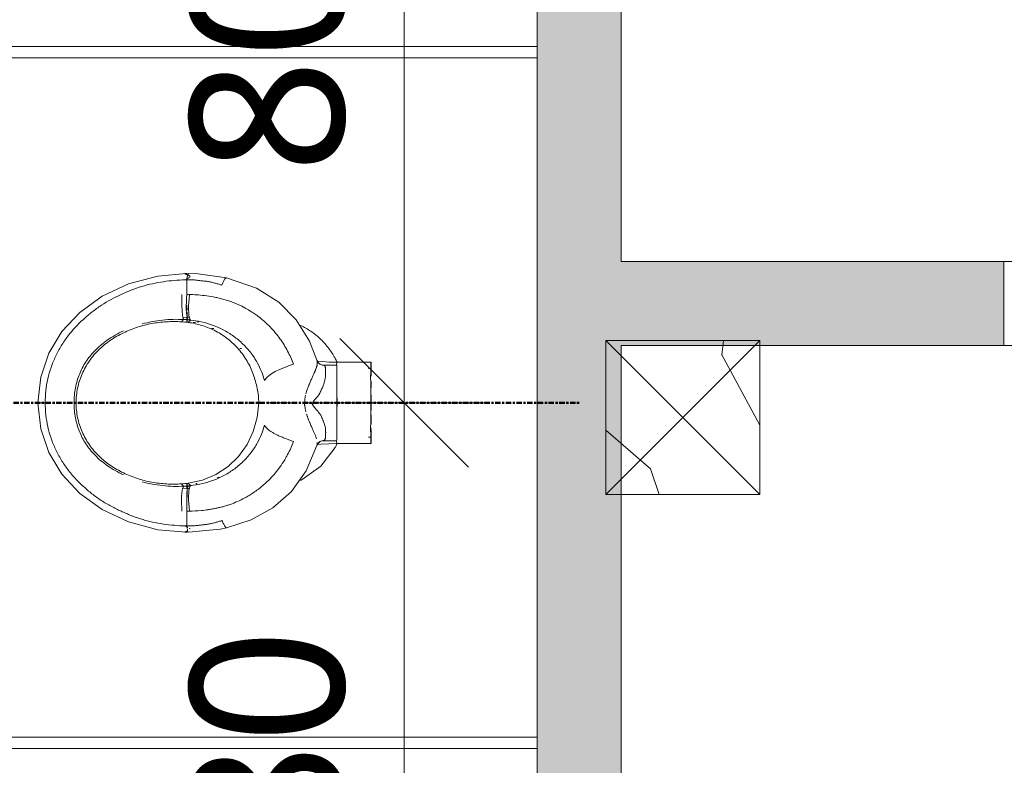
# Model space of a CAD drawing. Header units: millimetres. Extents: x -15787 to 43305, y -34460 to 16025.
# Tile 34 of 44: x 8070 to 9220, y 1472 to 2343. Entities that reach past the tile are written whole.
import ezdxf

# ---------------------------------------------------------------- set-up
doc = ezdxf.new("R2010")
doc.units = ezdxf.units.MM
doc.linetypes.add('Centre', pattern=[12.5, 2.5, -1.875, 6.25, -1.875])
for name, color, linetype, lineweight in [('A-ANNO-DIMS', 211, 'Continuous', 9), ('A-ANNO-DIMS-100', 211, 'Continuous', 9), ('A-COLS', 52, 'Continuous', 9), ('A-DETL', 90, 'Continuous', 50), ('A-DOOR', 31, 'Continuous', 13), ('A-DOOR-FRAM', 31, 'Continuous', 13), ('A-WALL-PATT', 111, 'Continuous', 9), ('G-IMPT', 8, 'Continuous', 9), ('I-WALL', 2, 'Continuous', 9), ('P-SANR-FIXT', 6, 'Continuous', 9)]:
    doc.layers.add(name, color=color, linetype=linetype, lineweight=lineweight)
doc.styles.add('Trebuchet MS', font='trebuc.ttf', dxfattribs={"height": 180})
doc.dimstyles.new('Cotes100e_Intérieur', dxfattribs={"dimscale": 304.8, "dimtxt": 185.571163, "dimasz": 0.492126, "dimexe": 0.328084, "dimexo": 0.0625, "dimgap": 0.065617, "dimtad": 1, "dimdec": 0, "dimlfac": 0.1, "dimzin": 0, "dimdsep": 46, "dimtxsty": 'Trebuchet MS', "dimblk1": 'OBLIQUE', "dimblk2": 'OBLIQUE', "dimsah": 1, "dimcen": 0.09, "dimdle": 0.328084, "dimazin": 0, "dimtfac": 1, "dimtdec": 4, "dimtix": 1, "dimtmove": 0, "dimatfit": 3, "dimfxl": 0.328084, "dimfxlon": 1, "dimtvp": 1, "dimtolj": 1, "dimtzin": 0, "dimarcsym": 2})

# ---------------------------------------------------------------- blocks, each defined once
blk = doc.blocks.new('PINT_ plein-vitré - P90 vitré-8161177-RDC_Réseaux')
at = {"layer": 'A-DOOR', "color": 23}
blk.add_line((-465, 979), (-465, 49), dxfattribs=at)
blk.add_arc((-465, 49), 930, 360, 90, dxfattribs=at)
at = {"layer": 'A-DOOR-FRAM', "color": 23}
for p, q in [((-515, 49), (-465, 49)), ((-515, -49), (-515, 49)), ((-465, 49), (-465, 9)), ((465, 49), (515, 49)), ((465, 9), (465, 49)), ((515, 49), (515, -49)), ((-465, 9), (-450, 9)), ((-450, 9), (-450, -49)), ((450, -49), (450, 9)), ((450, 9), (465, 9)), ((-450, -49), (-515, -49)), ((515, -49), (450, -49))]:
    blk.add_line(p, q, dxfattribs=at)
blk = doc.blocks.new('WC MATERNELLE POR_Contour21_P2564_BIM_FR - P256401 - CONTOUR 21 Cuvette indépendante enfant-V5-RDC_Réseaux')
at = {"layer": 'G-IMPT', "color": 30}
for p, q in [((-44.2, 40), (-44.2, 55.5)), ((44.2, 55.5), (44.2, 40)), ((-47.5, 40), (-47.5, 40.2)), ((-47.5, 40), (-47.5, 20.1)), ((-47.5, 0), (-47.5, 40)), ((-47.5, 0), (-47.5, 40)), ((47.5, 40.2), (47.5, 40)), ((47.5, 40), (47.5, 39)), ((47.5, 39), (47.5, 24.1)), ((47.5, 24.1), (47.5, 0)), ((-37.1, 0), (-44.2, 0)), ((-14, 0), (-21.3, 0))]:
    blk.add_line(p, q, dxfattribs=at)
at = {"layer": 'G-IMPT', "color": 30, "flags": 128}
for points in [[(0, 389), (-30.2, 385.8), (-58.1, 376.3), (-83.4, 361), (-105.7, 340.1), (-124.5, 314), (-138.9, 283.2), (-148.1, 248.9), (-151, 215.9)], [(0, 389), (30.2, 385.8), (58.1, 376.3), (83.4, 361), (105.7, 340.1), (124.5, 314), (138.9, 283.2), (148.1, 248.9), (151, 215.9)], [(-151, 213.4), (-147.6, 176.2), (-146, 168.7)], [(146, 168.7), (150.7, 201.8), (151, 213.4)], [(-49.8, 63.2), (-79.4, 75.8), (-103.6, 93.1), (-122.6, 114.6), (-136.7, 140), (-146, 168.7)], [(146, 168.7), (133.8, 133.8), (117.5, 107.9), (96.9, 87.4), (72, 71.9), (49.8, 63.2)], [(-45.1, 59.3), (-46.1, 60.7), (-48, 62.3), (-48.9, 62.9), (-49.8, 63.2)], [(-48.6, 62.6), (-48.3, 58.3), (-47.7, 49.2), (-47.5, 40.8), (-47.5, 40.1)], [(-45.2, 59.4), (-44.4, 57.5), (-44.2, 55.6)], [(44.2, 55.6), (44.6, 58), (45.2, 59.4)], [(49.8, 63.2), (49.1, 62.9), (47.2, 61.8), (46, 60.6), (45.1, 59.3)], [(47.5, 40.1), (47.7, 48.8), (48.2, 57.1), (48.6, 62.9)], [(-40, 0), (-40, 0.8), (-40, 1.5), (-40, 2.3), (-40, 3)], [(-40, 3), (-40, 2.3), (-40, 1.5), (-40, 0.8), (-40, 0)], [(40, 3), (40, 2.3), (40, 1.5), (40, 0.8), (40, 0)], [(40, 0), (40, 0.8), (40, 1.5), (40, 2.3), (40, 3)]]:
    blk.add_lwpolyline(points, dxfattribs=at)
at = {"layer": 'P-SANR-FIXT', "color": 30}
for p, q in [((-122.1, 221.1), (-126.4, 220.9)), ((-109.2, 221.3), (-113.3, 221.3)), ((-99.9, 215), (-99.5, 219.9)), ((99.5, 219.5), (99.9, 215)), ((-100.1, 212.3), (-99.9, 215)), ((113.3, 215.8), (109.1, 215.9)), ((117.6, 215.7), (113.3, 215.8)), ((122.1, 215.4), (117.6, 215.7)), ((126.5, 215), (122.1, 215.4)), ((-44, 54.9), (-44.2, 55.6)), ((-45.2, 40.2), (-47.5, 40)), ((-43.9, 40.3), (-45.2, 40.2))]:
    blk.add_line(p, q, dxfattribs=at)
at = {"layer": 'P-SANR-FIXT', "color": 30, "flags": 128}
for points in [[(-113.3, 221.3), (-117.7, 221.3), (-122.1, 221.1)], [(-100, 220.1), (-102.3, 220.6), (-105.5, 221), (-109.2, 221.3)], [(-97.3, 218.8), (-98.4, 219.5), (-100, 220.1)], [(-126.5, 212.1), (-122, 212.5), (-117.6, 212.9), (-113.2, 213.1), (-109, 213.2), (-105.1, 213), (-102, 212.7), (-99.5, 212.2), (-97.8, 211.5), (-96.7, 210.7)], [(0, 131.1), (-16.9, 132.9), (-33.3, 137.6), (-48.8, 144.8), (-62.6, 154.7), (-74.4, 167), (-83.7, 181.3), (-90.3, 197), (-93.9, 213.7)], [(96.7, 211.3), (96.8, 211.8), (96.8, 212.4), (96.9, 212.9), (97, 213.5)], [(96.7, 210.7), (97.8, 211.5), (99.5, 212.2), (102, 212.7), (105.1, 213), (109, 213.2), (113.2, 213.1), (117.6, 212.9), (122, 212.5), (126.5, 212.1)], [(109.1, 215.9), (105.3, 215.7), (102.1, 215.3), (99.7, 214.8), (98.1, 214.2), (97, 213.5)], [(137.3, 174.1), (140.1, 173.1), (142.6, 172.1), (144.5, 171), (145.7, 169.8), (146, 168.8)], [(26, 124.4), (27.8, 123.3), (29.7, 121.7), (31.9, 119.2), (34.1, 116), (36.5, 111.9), (38.8, 107.1), (41, 101.9), (43.1, 96.4), (45.1, 90.7)], [(-47.8, 39.7), (-52.3, 42), (-73.9, 58.5), (-89.5, 80.6), (-90.5, 82.6)], [(0, 40), (0, 54.3), (0, 68.6)], [(-43.4, 40), (-43.5, 40), (-37.8, 40), (-27.6, 40), (-14.5, 40), (0, 40)], [(0, 39.6), (-8.8, 39.9), (-11.8, 40)]]:
    blk.add_lwpolyline(points, dxfattribs=at)
at = {"layer": 'P-SANR-FIXT', "color": 30}
for points in [[(0, 380.5), (-4.8, 380.5), (-14.3, 380), (-28.1, 377.8), (-41.4, 374), (-50, 370.4), (-54.2, 368.4)], [(-54.2, 368.4), (-58.4, 366.5), (-66.6, 362.1), (-78, 354.4), (-88.3, 345.7), (-94.5, 339.3), (-97.5, 336)], [(-141.5, 242.5), (-142.1, 238.2), (-143.1, 229.6), (-143.6, 221.3), (-143.7, 217.2)], [(-94.6, 221.5), (-94.5, 220.2), (-94.3, 217.6), (-94, 215), (-93.9, 213.7)], [(93.9, 213.7), (94, 215), (94.3, 217.6), (94.5, 220.2), (94.6, 221.5)], [(-150.3, 214.1), (-150.3, 214.4), (-150.3, 214.7), (-150.3, 215)], [(-143.7, 215), (-144.6, 214.9), (-145.4, 214.8), (-146.3, 214.8)], [(-145.3, 215.1), (-144.2, 215.1), (-143.1, 215.1), (-141.9, 215.1)], [(-143.7, 217.2), (-143.6, 216.8), (-143.6, 216.1), (-143.6, 215.4), (-143.7, 215)], [(-143.7, 215), (-143.1, 215), (-141.9, 215), (-140, 215), (-138.2, 215), (-136.3, 215), (-134.3, 215), (-132.4, 215), (-130.4, 215), (-128.5, 215), (-127.2, 215), (-126.5, 215)], [(-126.5, 215), (-126.4, 214.5), (-126.3, 213.6), (-126.4, 212.6), (-126.5, 212.1)], [(-93.9, 213.7), (-94, 213.6), (-94.1, 213.4), (-94.4, 213.2), (-94.7, 212.9), (-94.9, 212.6), (-95.2, 212.3), (-95.5, 212), (-95.8, 211.7), (-96.1, 211.3), (-96.4, 211), (-96.6, 210.8), (-96.7, 210.7)], [(0, 131.1), (5.7, 131.2), (17, 132.5), (33.5, 137.2), (49, 144.3), (63, 154.4), (74.8, 166.7), (84.2, 181), (90.8, 196.9), (93.2, 208), (93.9, 213.7)], [(93.9, 213.7), (94, 213.6), (94.1, 213.4), (94.4, 213.2), (94.7, 212.9), (94.9, 212.6), (95.2, 212.3), (95.5, 212), (95.8, 211.7), (96.1, 211.3), (96.4, 211), (96.6, 210.8), (96.7, 210.7)], [(100.1, 212.3), (100.1, 213.2), (100, 214.1), (99.9, 215)], [(126.5, 212.1), (126.4, 212.6), (126.3, 213.6), (126.4, 214.5), (126.5, 215)], [(143.7, 215), (143.1, 215), (141.9, 215), (140, 215), (138.2, 215), (136.3, 215), (134.3, 215), (132.4, 215), (130.4, 215), (128.5, 215), (127.2, 215), (126.5, 215)], [(145.3, 215.1), (144.2, 215.1), (143.1, 215.1), (141.9, 215.1)], [(143.7, 215), (143.6, 215.4), (143.6, 216.1), (143.6, 216.8), (143.7, 217.2)], [(147.1, 214.7), (146.1, 214.8), (145, 214.9), (143.7, 215)], [(149.4, 214.3), (148.8, 214.4), (148.1, 214.5), (147.3, 214.6)], [(151, 213.3), (151.1, 213.5), (150.9, 213.8), (150, 214.1), (149.4, 214.3)], [(150.3, 215), (150.3, 214.7), (150.3, 214.4), (150.3, 214.1)], [(94.8, 201.3), (94.7, 202), (94.6, 202.7), (94.4, 203.5)], [(86.9, 186.3), (87, 185.4), (87, 184.6), (87, 183.7)], [(-137.3, 174.1), (-139.1, 173.4), (-140.6, 172.7), (-141.8, 172.1)], [(-87.2, 177), (-87.2, 177.7), (-87.2, 178.5), (-87.2, 179.2)], [(63.4, 151.4), (63.4, 152), (63.4, 152.7), (63.4, 153.4)], [(-47.8, 133.8), (-47.8, 133.7), (-47.8, 133.6), (-47.7, 133.6)], [(47.1, 133), (43.5, 130.9), (36.5, 127.6), (29.4, 125.3), (26, 124.4)], [(88.6, 117.9), (90.8, 120), (95.1, 124.5), (99.1, 129.4), (101, 131.9)], [(74.9, 106.4), (77.3, 108.1), (82, 111.8), (86.4, 115.8), (88.6, 117.9)], [(60.4, 97.5), (62.9, 98.8), (67.8, 101.6), (72.6, 104.7), (74.9, 106.4)], [(-60.4, 97.5), (-55.4, 94.8), (-50.3, 92.6), (-45.1, 90.7)], [(45.1, 90.7), (50.3, 92.6), (55.4, 94.8), (60.4, 97.5)], [(0, 68.6), (0, 69), (0, 69.9), (0, 71.2), (0, 72.5), (0, 73.8), (0, 75.1), (0, 76.4), (0, 77.3), (0, 77.7)], [(0, 77.7), (3, 77.5), (6, 77.1), (8.8, 76.4)], [(-46.4, 62.8), (-46.8, 62.8), (-47.5, 62.8), (-48.3, 62.9), (-49.1, 63), (-49.5, 63.1), (-49.7, 63.2)], [(-47, 61.7), (-46.3, 61.1), (-45.2, 59.7), (-44.2, 57.4), (-44, 55.7), (-44, 54.9)], [(35.5, 53.1), (35.9, 53.1), (36.7, 53.1), (37.8, 53.1), (38.9, 53.2), (39.9, 53.2), (40.7, 53.3), (41.3, 53.4), (41.8, 53.5), (42.2, 53.6), (42.4, 53.6)], [(44, 54.9), (44.3, 55.5), (44.2, 56.1), (43.8, 56.9)], [(-25, 0), (-22.6, 0), (-20.1, 0), (-17.4, 0)], [(25, 0), (22.6, 0), (20.1, 0), (17.4, 0)], [(-8.9, 0), (-6, 0), (-3, 0), (0, 0)]]:
    blk.add_open_spline(points, degree=3, dxfattribs=at)
for points, knots in [([(0, 389), (0, 388.9), (0, 388.6), (0, 387.5), (0, 386.8), (0, 386.4)], [-0.6666667, -0.6666667, -0.6666667, -0.6666667, -0.3333333, -0.1666667, 0, 0, 0, 0]), ([(0, 386.4), (0, 386.2), (0, 385.9), (0, 385.2), (0, 384.2), (0, 382.8), (0, 381.8), (0, 381.1)], [0, 0, 0, 0, 0.111111, 0.222222, 0.444444, 0.666667, 1, 1, 1, 1]), ([(0, 380.5), (9.5, 380.6), (23.6, 379.1), (41.5, 373.9), (54.3, 368.7), (66.6, 362.1), (81.8, 351.8), (94.7, 339.5), (106.3, 325.9), (116.8, 311.5), (126.9, 292.1), (135, 272), (139.3, 255.2), (142.4, 238.3), (143.5, 225.6), (143.7, 217.2)], [0, 0, 0, 0, 0.111111, 0.166667, 0.222222, 0.277778, 0.333333, 0.444444, 0.5, 0.555556, 0.666667, 0.777778, 0.833333, 0.888889, 1, 1, 1, 1]), ([(-84.1, 289.2), (-82.5, 292.6), (-79.1, 299.2), (-73.5, 308.1), (-67.6, 315.8), (-59.1, 324.8), (-50.2, 331.9), (-40.7, 337.4), (-33.3, 340.8), (-25.7, 343.4), (-17.7, 345.3), (-9.1, 346.6), (-3.1, 346.8), (0, 346.8)], [0.3333333, 0.3333333, 0.3333333, 0.3333333, 0.3888889, 0.4444444, 0.5, 0.5555556, 0.6666667, 0.7222222, 0.7777778, 0.8333333, 0.8888889, 0.9444444, 1, 1, 1, 1]), ([(0, 346.8), (3.1, 346.8), (9.1, 346.6), (17.7, 345.3), (25.7, 343.4), (33.3, 340.8), (40.7, 337.4), (50.2, 331.9), (59.1, 324.8), (67.6, 315.8), (73.5, 308), (79.1, 299.2), (82.5, 292.7), (84.1, 289.2)], [0, 0, 0, 0, 0.0555556, 0.1111111, 0.1666667, 0.2222222, 0.2777778, 0.3333333, 0.4444444, 0.5, 0.5555556, 0.6111111, 0.6666667, 0.6666667, 0.6666667, 0.6666667]), ([(0, 346.8), (0, 346.5), (0, 345.7), (0, 345), (0, 344.6)], [0, 0, 0, 0, 0.4, 1, 1, 1, 1]), ([(-97.5, 336), (-100.5, 332.8), (-104.8, 327.8), (-110.2, 320.7), (-114.1, 315.1), (-117.6, 309.3), (-120.8, 303.5), (-123.8, 297.7), (-126.5, 292), (-129.1, 286.2), (-131.6, 280.1), (-133.9, 273.9), (-136, 267.7), (-137.7, 261.6), (-139.7, 253.2), (-140.8, 246.8), (-141.5, 242.5)], [0.4444444, 0.4444444, 0.4444444, 0.4444444, 0.5, 0.5277778, 0.5555556, 0.5833333, 0.6111111, 0.6388889, 0.6666667, 0.6944444, 0.7222222, 0.75, 0.7777778, 0.8055556, 0.8333333, 0.8888889, 0.8888889, 0.8888889, 0.8888889]), ([(0, 344.6), (-5.9, 344.5), (-17.4, 343.3), (-34, 338), (-46.8, 330.9), (-56, 323.7), (-62.3, 317.7), (-68.1, 311.3), (-73.2, 304.3), (-77.8, 297), (-83.2, 286.9), (-87.7, 275.6), (-90.9, 264.6), (-93.3, 253.4), (-95, 238.9), (-95, 227.3), (-94.6, 221.5)], [0, 0, 0, 0, 0.1, 0.2, 0.3, 0.35, 0.4, 0.45, 0.5, 0.55, 0.6, 0.7, 0.75, 0.8, 0.9, 1, 1, 1, 1]), ([(94.6, 221.5), (95, 227.3), (95, 238.9), (93.3, 253.4), (90.9, 264.6), (87.7, 275.6), (83.2, 286.9), (77.8, 297), (73.2, 304.3), (68.1, 311.3), (62.3, 317.7), (56, 323.7), (46.8, 330.9), (34, 338), (17.4, 343.3), (5.9, 344.5), (0, 344.6)], [0, 0, 0, 0, 0.1, 0.2, 0.25, 0.3, 0.4, 0.45, 0.5, 0.55, 0.6, 0.65, 0.7, 0.8, 0.9, 1, 1, 1, 1]), ([(-97.3, 218.8), (-97.8, 227.1), (-97.4, 239.6), (-95, 255.7), (-93.3, 263.5), (-92.2, 267.3)], [0, 0, 0, 0, 0.1111111, 0.1666667, 0.2222222, 0.2222222, 0.2222222, 0.2222222]), ([(92.2, 267.3), (93.2, 263.5), (95, 255.7), (97.4, 239.5), (97.8, 227.1), (97.3, 218.8)], [0.7777778, 0.7777778, 0.7777778, 0.7777778, 0.8333333, 0.8888889, 1, 1, 1, 1]), ([(-97.3, 218.8), (-97.2, 218.9), (-97.1, 219.1), (-96.9, 219.3), (-96.6, 219.6), (-96.4, 219.8), (-96.1, 220.1), (-95.8, 220.4), (-95.5, 220.7), (-95.2, 221), (-94.9, 221.2), (-94.7, 221.4), (-94.6, 221.5)], [0, 0, 0, 0, 0.111111, 0.166667, 0.222222, 0.333333, 0.444444, 0.555556, 0.666667, 0.777778, 0.888889, 1, 1, 1, 1]), ([(-97, 213.5), (-97, 213.6), (-97, 213.9), (-97, 214.3), (-97, 214.5), (-97.1, 214.8), (-97.1, 215.1), (-97.1, 215.3), (-97.2, 215.6), (-97.2, 215.9), (-97.2, 216.2), (-97.2, 216.4), (-97.3, 216.7), (-97.3, 217), (-97.3, 217.2), (-97.3, 217.5), (-97.3, 217.8), (-97.3, 218), (-97.3, 218.4), (-97.3, 218.6), (-97.3, 218.8)], [0, 0, 0, 0, 0.1, 0.15, 0.2, 0.25, 0.3, 0.35, 0.4, 0.45, 0.5, 0.55, 0.6, 0.65, 0.7, 0.75, 0.8, 0.85, 0.9, 1, 1, 1, 1]), ([(97.3, 218.8), (97.2, 218.9), (97.1, 219.1), (96.9, 219.3), (96.6, 219.6), (96.4, 219.8), (96.1, 220.1), (95.8, 220.4), (95.5, 220.7), (95.2, 221), (94.9, 221.2), (94.7, 221.4), (94.6, 221.5)], [0, 0, 0, 0, 0.111111, 0.166667, 0.222222, 0.333333, 0.444444, 0.555556, 0.666667, 0.777778, 0.888889, 1, 1, 1, 1]), ([(97, 213.5), (97, 213.6), (97, 213.9), (97, 214.3), (97, 214.5), (97.1, 214.8), (97.1, 215.1), (97.1, 215.3), (97.2, 215.6), (97.2, 215.9), (97.2, 216.2), (97.2, 216.4), (97.3, 216.7), (97.3, 217), (97.3, 217.2), (97.3, 217.5), (97.3, 217.8), (97.3, 218), (97.3, 218.4), (97.3, 218.6), (97.3, 218.8)], [0, 0, 0, 0, 0.1, 0.15, 0.2, 0.25, 0.3, 0.35, 0.4, 0.45, 0.5, 0.55, 0.6, 0.65, 0.7, 0.75, 0.8, 0.85, 0.9, 1, 1, 1, 1]), ([(97.3, 218.8), (97.9, 219.2), (99.3, 219.6), (101.7, 220.1), (104.2, 220.4), (107.5, 220.7), (112.3, 220.9), (118.4, 221), (123.6, 221), (126.4, 220.9)], [0, 0, 0, 0, 0.2, 0.3, 0.4, 0.55, 0.7, 0.85, 1, 1, 1, 1]), ([(-150.3, 215), (-150.4, 215), (-150.6, 215), (-150.8, 215.1), (-150.9, 215.2), (-150.9, 215.3), (-151, 215.4), (-151, 215.4), (-151, 215.5), (-151, 215.6), (-151, 215.6), (-151, 215.8), (-151, 215.9), (-151, 216.1), (-151, 216.4), (-151, 216.9), (-150.9, 217.3), (-150.8, 217.5), (-150.7, 217.5), (-150.6, 217.4), (-150.5, 217), (-150.3, 216.2), (-150.1, 215.5), (-149.9, 215.1), (-149.8, 214.8), (-149.7, 214.5), (-149.6, 214.3), (-149.5, 214.2), (-149.5, 214.2)], [0, 0, 0, 0, 0.05, 0.1, 0.125, 0.15, 0.1625, 0.175, 0.1875, 0.196875, 0.20625, 0.225, 0.2375, 0.25, 0.275, 0.3, 0.35, 0.375, 0.3875, 0.4, 0.45, 0.5, 0.525, 0.55, 0.5625, 0.575, 0.5875, 0.596875, 0.596875, 0.596875, 0.596875]), ([(-147.2, 214.6), (-147.7, 214.6), (-148.8, 214.4), (-150, 214.1), (-150.7, 213.8), (-150.9, 213.7), (-150.9, 213.6)], [0.2349758, 0.2349758, 0.2349758, 0.2349758, 0.3333333, 0.5, 0.5833333, 0.6666667, 0.6666667, 0.6666667, 0.6666667]), ([(-147.3, 211.5), (-147.2, 211.5), (-147.1, 211.6), (-146.9, 211.8), (-146.7, 212), (-146.5, 212.1), (-146.5, 212.2)], [0.796875, 0.796875, 0.796875, 0.796875, 0.80625, 0.825, 0.8375, 0.85, 0.85, 0.85, 0.85]), ([(-145.3, 213.9), (-145.1, 214.2), (-144.6, 215.2), (-144.1, 216.4), (-143.7, 217.2)], [0.91802423, 0.91802423, 0.91802423, 0.91802423, 0.95, 1, 1, 1, 1]), ([(-143.7, 215), (-143.7, 213.7), (-143.7, 211.8), (-143.7, 209.2), (-143.6, 207.1), (-143.4, 205.1), (-143.1, 202.3), (-142.6, 198.8), (-142.2, 194.4), (-141.7, 190), (-140.8, 185.8), (-139.7, 181.7), (-138.6, 177.8), (-137.8, 175.3), (-137.3, 174.1)], [0, 0, 0, 0, 0.1, 0.15, 0.2, 0.25, 0.3, 0.4, 0.5, 0.6, 0.7, 0.8, 0.9, 1, 1, 1, 1]), ([(-128.7, 215.1), (-128.5, 215.2), (-127.9, 215.2), (-127.2, 215.3), (-126.7, 215.3)], [0.44210323, 0.44210323, 0.44210323, 0.44210323, 0.45, 0.47349847, 0.47349847, 0.47349847, 0.47349847]), ([(-126.5, 215), (-122.6, 215.2), (-117.6, 215.3), (-112.4, 215.3), (-109, 215.3), (-106.1, 215.2), (-103.6, 215), (-101.5, 214.7), (-99.6, 214.4), (-98.1, 214), (-97.3, 213.7), (-97, 213.5)], [0, 0, 0, 0, 0.2, 0.3, 0.4, 0.5, 0.6, 0.7, 0.8, 0.9, 1, 1, 1, 1]), ([(-126.5, 212.1), (-126.4, 207.9), (-126.1, 201), (-125, 191.7), (-124.1, 186.2), (-123.3, 182), (-122.4, 177.7), (-121.3, 173.3), (-120, 168.9), (-118.1, 163.1), (-115.3, 156), (-112.6, 150.4), (-111.1, 147.6)], [0, 0, 0, 0, 0.1111111, 0.1666667, 0.1944444, 0.2222222, 0.25, 0.2777778, 0.3055556, 0.3333333, 0.3888889, 0.4444444, 0.4444444, 0.4444444, 0.4444444]), ([(-113, 215.3), (-112.5, 215.2), (-109.5, 214.9), (-103.8, 214.6), (-98, 214.6), (-94.7, 214.6), (-94.2, 214.6)], [0.6780145, 0.6780145, 0.6780145, 0.6780145, 0.7, 0.8, 0.9, 0.917055, 0.917055, 0.917055, 0.917055]), ([(-99.9, 215), (-98.9, 215.1), (-97.3, 215.2), (-95.7, 215.1), (-95.1, 215.1)], [0, 0, 0, 0, 0.4, 0.6, 0.6, 0.6, 0.6]), ([(-96.7, 211.3), (-96.8, 211.5), (-96.8, 212.2), (-96.9, 212.9), (-97, 213.5)], [0.2, 0.2, 0.2, 0.2, 0.4, 1, 1, 1, 1]), ([(-96.7, 210.7), (-96.2, 206.8), (-94.8, 198.3), (-91.1, 185.3), (-85.6, 172.6), (-78.3, 160.6), (-72.1, 153.1), (-68.8, 149.8)], [0, 0, 0, 0, 0.1111111, 0.2222222, 0.3333333, 0.4444444, 0.5534775, 0.5534775, 0.5534775, 0.5534775]), ([(96.7, 210.7), (96.2, 206.7), (94.9, 198.4), (91.1, 185.2), (85.6, 172.6), (78.2, 160.5), (68.9, 149.3), (59.9, 141.4), (52.9, 136.4), (49.5, 134.4), (48, 133.5)], [0, 0, 0, 0, 0.1111111, 0.2222222, 0.3333333, 0.4444444, 0.5555556, 0.6666667, 0.7222222, 0.7684276, 0.7684276, 0.7684276, 0.7684276]), ([(94.2, 204.8), (94.1, 205.7), (93.9, 206.7), (93.7, 207.7), (93.7, 207.7)], [0.95645644, 0.95645644, 0.95645644, 0.95645644, 0.96875, 0.96937684, 0.96937684, 0.96937684, 0.96937684]), ([(106.4, 214.8), (105.5, 214.7), (102.1, 214.6), (98, 214.6), (94.7, 214.6), (94.2, 214.6)], [0.7654472, 0.7654472, 0.7654472, 0.7654472, 0.8, 0.9, 0.9170546, 0.9170546, 0.9170546, 0.9170546]), ([(99.9, 215), (98.9, 215.1), (97.3, 215.2), (95.7, 215.1), (95.1, 215.1)], [0, 0, 0, 0, 0.4, 0.6, 0.6, 0.6, 0.6]), ([(114.2, 215.4), (113.3, 215.3), (111.3, 215.1), (109.3, 214.9), (108.2, 214.9)], [0.66093107, 0.66093107, 0.66093107, 0.66093107, 0.7, 0.74284315, 0.74284315, 0.74284315, 0.74284315]), ([(111.1, 147.7), (111.9, 149), (114.3, 153.8), (117.2, 160.6), (119.7, 167.8), (121.3, 173.3), (122.7, 178.8), (124.1, 185.9), (125.9, 198), (126.4, 206.8), (126.5, 212.1)], [0.555711, 0.555711, 0.555711, 0.555711, 0.5833333, 0.6527778, 0.6875, 0.7222222, 0.7569444, 0.7916667, 0.8611111, 1, 1, 1, 1]), ([(128.7, 215.1), (128.5, 215.2), (127.9, 215.2), (127.2, 215.3), (126.7, 215.3)], [0.44222451, 0.44222451, 0.44222451, 0.44222451, 0.45, 0.47349848, 0.47349848, 0.47349848, 0.47349848]), ([(137.3, 174.1), (137.8, 175.3), (138.6, 177.8), (139.7, 181.7), (140.8, 185.8), (141.7, 190), (142.2, 194.4), (142.6, 198.8), (143.1, 202.3), (143.4, 205.1), (143.6, 207.1), (143.7, 209.2), (143.7, 211.8), (143.7, 213.7), (143.7, 215)], [0, 0, 0, 0, 0.1, 0.2, 0.3, 0.4, 0.5, 0.6, 0.7, 0.75, 0.8, 0.85, 0.9, 1, 1, 1, 1]), ([(143.7, 217.2), (144.1, 216.4), (144.7, 214.9), (145.5, 213.6), (146.1, 212.7), (146.4, 212.3), (146.5, 212.2)], [0, 0, 0, 0, 0.05, 0.1, 0.125, 0.15, 0.15, 0.15, 0.15]), ([(147.2, 211.6), (147.2, 211.5), (147.3, 211.5), (147.5, 211.4), (147.7, 211.5), (147.9, 211.6), (148.2, 211.8), (148.5, 212.2), (148.8, 212.7), (149, 213.2), (149.1, 213.5), (149.3, 213.7), (149.4, 213.9), (149.4, 214.1), (149.6, 214.3), (149.7, 214.5), (149.8, 214.8), (149.9, 215.1), (150.1, 215.5), (150.3, 216.2), (150.5, 217), (150.6, 217.4), (150.7, 217.5), (150.8, 217.5), (150.9, 217.3), (151, 216.9), (151, 216.4), (151, 216.1), (151, 215.9), (151, 215.8), (151, 215.7), (151, 215.6), (151, 215.5), (151, 215.5), (151, 215.4), (150.9, 215.3), (150.9, 215.2), (150.8, 215.1), (150.6, 215), (150.4, 215), (150.3, 215)], [0.196875, 0.196875, 0.196875, 0.196875, 0.20625, 0.21875, 0.2375, 0.25, 0.275, 0.3, 0.325, 0.35, 0.3625, 0.375, 0.3875, 0.396875, 0.40625, 0.425, 0.4375, 0.45, 0.475, 0.5, 0.55, 0.6, 0.6125, 0.625, 0.65, 0.7, 0.725, 0.75, 0.7625, 0.775, 0.7875, 0.796875, 0.80625, 0.825, 0.8375, 0.85, 0.875, 0.9, 0.95, 1, 1, 1, 1]), ([(-94.2, 204.8), (-94.3, 204.5), (-94.4, 204), (-94.4, 203.5), (-94.5, 203.2)], [0.043441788, 0.043441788, 0.043441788, 0.043441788, 0.046875, 0.050359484, 0.050359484, 0.050359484, 0.050359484]), ([(-144.4, 170.5), (-144.6, 170.3), (-144.9, 170.1), (-145.3, 169.7), (-145.5, 169.5), (-145.6, 169.3), (-145.7, 169.1), (-145.8, 169), (-145.9, 168.9), (-146, 168.8), (-146, 168.7), (-146, 168.6)], [0.4, 0.4, 0.4, 0.4, 0.45, 0.5, 0.55, 0.575, 0.6, 0.625, 0.65, 0.7, 0.75, 0.75, 0.75, 0.75]), ([(-146, 168.6), (-146, 168.6), (-145.9, 168.6), (-145.9, 168.5), (-145.9, 168.5), (-145.9, 168.4)], [0.75, 0.75, 0.75, 0.75, 0.775, 0.7875, 0.8, 0.8, 0.8, 0.8]), ([(-141.8, 172.1), (-142.3, 171.8), (-143.1, 171.4), (-143.9, 170.8), (-144.3, 170.6), (-144.4, 170.5)], [0.2, 0.2, 0.2, 0.2, 0.3, 0.35, 0.4, 0.4, 0.4, 0.4]), ([(-68.6, 149.6), (-67, 147.8), (-63.5, 144.5), (-58.1, 140.1), (-52.6, 136.2), (-45.3, 131.8), (-36.5, 127.6), (-29.4, 125.3), (-26, 124.4)], [0.5555556, 0.5555556, 0.5555556, 0.5555556, 0.6111111, 0.6666667, 0.7222222, 0.7777778, 0.8888889, 1, 1, 1, 1]), ([(-111.1, 147.6), (-110.2, 145.9), (-108.3, 142.5), (-104.9, 137.2), (-102.4, 133.7), (-101, 131.9)], [0.4444444, 0.4444444, 0.4444444, 0.4444444, 0.4791667, 0.5138889, 0.5555556, 0.5555556, 0.5555556, 0.5555556]), ([(101, 131.9), (102.2, 133.4), (104.5, 136.6), (107.9, 141.9), (110, 145.6), (111.1, 147.6)], [0.4444444, 0.4444444, 0.4444444, 0.4444444, 0.4791667, 0.5138889, 0.5555556, 0.5555556, 0.5555556, 0.5555556]), ([(-101, 131.8), (-100, 130.6), (-96.7, 126.3), (-92.4, 121.6), (-89.2, 118.4), (-88.6, 117.9)], [0.5556642, 0.5556642, 0.5556642, 0.5556642, 0.5833333, 0.6527778, 0.6666667, 0.6666667, 0.6666667, 0.6666667]), ([(-88.6, 117.9), (-86.4, 115.8), (-82, 111.8), (-77.3, 108.2), (-74.9, 106.5)], [0.6668695, 0.6668695, 0.6668695, 0.6668695, 0.7222222, 0.7776745, 0.7776745, 0.7776745, 0.7776745]), ([(-26, 124.4), (-27.3, 123.8), (-29.3, 122.3), (-31.7, 119.5), (-33.5, 117), (-35.2, 114.2), (-37, 110.9), (-38.8, 107), (-41.3, 101), (-43.5, 95.2), (-45.1, 90.7)], [0, 0, 0, 0, 0.2, 0.3, 0.4, 0.5, 0.6, 0.7, 0.8, 1, 1, 1, 1]), ([(0, 89.3), (0, 91.9), (0, 97.2), (0, 105.3), (0, 111.4), (0, 115.5), (0, 117.9), (0, 119.6), (0, 120.5), (0, 120.9)], [-1, -1, -1, -1, -0.833333, -0.666667, -0.444444, -0.333333, -0.222222, -0.111111, 0, 0, 0, 0]), ([(-74.9, 106.4), (-74.3, 106), (-70.8, 103.5), (-66, 100.5), (-61.6, 98.1), (-60.4, 97.5)], [0.7777778, 0.7777778, 0.7777778, 0.7777778, 0.7916667, 0.8611111, 0.8887876, 0.8887876, 0.8887876, 0.8887876]), ([(47.7, 39.7), (49.3, 40.4), (52.8, 42.3), (58.2, 45.5), (63.7, 49.4), (68.9, 53.7), (75.6, 60), (83, 68.8), (87.9, 77.1), (90.1, 81.9), (90.4, 82.5)], [0.2014129, 0.2014129, 0.2014129, 0.2014129, 0.2222222, 0.25, 0.2777778, 0.3055556, 0.3333333, 0.3888889, 0.4444444, 0.4530644, 0.4530644, 0.4530644, 0.4530644]), ([(-13.1, 75.3), (-13.5, 75.2), (-14.3, 75), (-15.4, 74.6), (-16.9, 74.1), (-18.1, 73.6), (-19.4, 73.1), (-20.6, 72.7), (-21.9, 72.1), (-23.4, 71.5), (-25.3, 70.7), (-27.5, 69.7), (-28.9, 69.1), (-29.6, 68.8)], [0.1468489, 0.1468489, 0.1468489, 0.1468489, 0.15625, 0.171875, 0.1875, 0.21875, 0.234375, 0.25, 0.265625, 0.28125, 0.3125, 0.34375, 0.375, 0.375, 0.375, 0.375]), ([(0, 77.7), (-0.8, 77.7), (-1.7, 77.7), (-3.1, 77.5), (-4.6, 77.3), (-6.5, 77), (-8.7, 76.5), (-10, 76.2), (-10.6, 76.1)], [0, 0, 0, 0, 0.03125, 0.046875, 0.0625, 0.09375, 0.109375, 0.125, 0.125, 0.125, 0.125]), ([(10.6, 76), (12.3, 75.6), (14.9, 74.8), (18.2, 73.6), (20.2, 72.8), (21.8, 72.2), (23.4, 71.5), (25.3, 70.7), (27.5, 69.7), (29.5, 68.8), (31.5, 67.9), (33.3, 67.1), (34.8, 66.4), (35.9, 66), (36.4, 65.8), (36.7, 65.6)], [0.125, 0.125, 0.125, 0.125, 0.1875, 0.21875, 0.25, 0.265625, 0.28125, 0.3125, 0.34375, 0.375, 0.40625, 0.4375, 0.46875, 0.484375, 0.5, 0.5, 0.5, 0.5]), ([(0, 68.6), (-0.2, 68.6), (-0.6, 68.7), (-1.3, 68.6), (-2, 68.3), (-2.5, 68.1), (-3, 67.8), (-3.4, 67.6), (-3.7, 67.4), (-4, 67.2), (-4.5, 66.8), (-5.4, 66.1), (-6.5, 65.1), (-7.6, 64.1), (-8.5, 63.3), (-9.2, 62.7), (-9.6, 62.4), (-9.9, 62.1), (-10.1, 62), (-10.3, 61.8), (-10.6, 61.7), (-11, 61.3), (-11.6, 60.9), (-12.2, 60.3), (-13.1, 59.7), (-14.4, 58.8), (-16.2, 57.9), (-18.6, 56.8), (-21.5, 55.7), (-24.2, 54.7), (-26.6, 53.9), (-28.6, 53.5), (-30.3, 53.2), (-31.6, 53.2), (-32.6, 53.1), (-33.1, 53.1), (-33.5, 53.1), (-33.9, 53.1), (-34.4, 53), (-35.3, 53), (-36.5, 53.1), (-37.8, 53.2), (-39.4, 53.3), (-40.5, 53.3), (-41.4, 53.4), (-42.1, 53.5), (-42.7, 53.8), (-43.5, 54.2), (-43.9, 54.6), (-44, 54.9)], [0, 0, 0, 0, 0.03125, 0.0625, 0.078125, 0.09375, 0.109375, 0.117188, 0.125, 0.132812, 0.140625, 0.15625, 0.1875, 0.203125, 0.21875, 0.234375, 0.242188, 0.246094, 0.25, 0.253906, 0.257812, 0.265625, 0.28125, 0.296875, 0.3125, 0.34375, 0.375, 0.40625, 0.4375, 0.46875, 0.5, 0.53125, 0.5625, 0.59375, 0.609375, 0.617188, 0.625, 0.632812, 0.640625, 0.65625, 0.6875, 0.71875, 0.75, 0.8125, 0.84375, 0.875, 0.90625, 0.9375, 1, 1, 1, 1]), ([(-29.6, 68.8), (-30.2, 68.5), (-31.5, 67.9), (-33.9, 66.8), (-36.7, 65.6), (-39.6, 64.4), (-41.2, 63.8), (-42, 63.6)], [0.375, 0.375, 0.375, 0.375, 0.40625, 0.4375, 0.5, 0.5625, 0.625, 0.625, 0.625, 0.625]), ([(0, 68.6), (0.4, 68.3), (0.9, 68), (1.5, 67.6), (1.8, 67.4), (2.1, 67.1), (2.6, 66.7), (3.4, 66.1), (4.5, 65), (5.8, 63.9), (6.7, 63.1), (7.3, 62.6), (7.8, 62.2), (8.2, 61.9), (8.8, 61.4), (9.4, 61), (10.1, 60.6), (11, 60.1), (11.9, 59.7), (12.9, 59.2), (13.7, 58.8), (14.7, 58.4), (16, 57.7), (17.7, 56.9), (19.9, 56), (21.3, 55.5), (22, 55.3)], [0, 0, 0, 0, 0.0555556, 0.0694444, 0.0833333, 0.0972222, 0.1111111, 0.1388889, 0.1666667, 0.1944444, 0.2083333, 0.2152778, 0.2222222, 0.2291667, 0.2361111, 0.25, 0.2638889, 0.2777778, 0.3055556, 0.3194444, 0.3333333, 0.3472222, 0.3611111, 0.3888889, 0.4166667, 0.4444444, 0.4444444, 0.4444444, 0.4444444]), ([(36.7, 65.6), (36.9, 65.5), (37.4, 65.3), (38.4, 64.9), (39.5, 64.5), (40.6, 64.1), (41.4, 63.8), (41.8, 63.7), (42, 63.6)], [0.5, 0.5, 0.5, 0.5, 0.515625, 0.53125, 0.5625, 0.59375, 0.609375, 0.625, 0.625, 0.625, 0.625]), ([(42, 63.6), (42.2, 63.5), (42.6, 63.4), (43.4, 63.2), (44.7, 62.9), (45.8, 62.8), (46.4, 62.8)], [0.625, 0.625, 0.625, 0.625, 0.640625, 0.65625, 0.6875, 0.75, 0.75, 0.75, 0.75]), ([(48.8, 63.1), (48.1, 62.7), (46.8, 61.7), (45.2, 59.7), (44.2, 57.4), (44, 55.7), (44, 54.9)], [0.2218482, 0.2218482, 0.2218482, 0.2218482, 0.4, 0.6, 0.8, 1, 1, 1, 1]), ([(46.5, 62.8), (47.1, 62.8), (48, 62.8), (49, 63), (49.5, 63.1), (49.7, 63.2)], [0.7534019, 0.7534019, 0.7534019, 0.7534019, 0.8125, 0.84375, 0.875, 0.875, 0.875, 0.875]), ([(22, 55.3), (22.7, 55), (24.1, 54.6), (26.1, 54), (28.1, 53.6), (30, 53.3), (31.6, 53.1), (33.5, 53), (34.7, 53.1), (35.5, 53.1)], [0.4444444, 0.4444444, 0.4444444, 0.4444444, 0.4722222, 0.5, 0.5277778, 0.5555556, 0.5833333, 0.6111111, 0.6666667, 0.6666667, 0.6666667, 0.6666667]), ([(42.4, 53.6), (42.5, 53.7), (42.9, 53.8), (43.5, 54.2), (43.9, 54.6), (44, 54.9)], [0.8888889, 0.8888889, 0.8888889, 0.8888889, 0.9166667, 0.9444444, 1, 1, 1, 1]), ([(43.4, 40), (43.6, 40), (44, 40), (44.2, 40), (44.1, 40), (43.5, 40), (42.6, 40), (41.3, 40), (39.7, 40), (37.5, 40), (34.5, 40), (31.2, 40), (28.3, 40), (25.4, 40), (21.3, 40), (16.2, 40), (9.3, 40), (3.8, 40), (0, 40)], [0.4444444, 0.4444444, 0.4444444, 0.4444444, 0.4722222, 0.5, 0.5277778, 0.5555556, 0.5833333, 0.6111111, 0.6388889, 0.6666667, 0.7083333, 0.75, 0.7708333, 0.7916667, 0.8333333, 0.875, 0.9166667, 1, 1, 1, 1]), ([(0, 39.6), (1.6, 39.6), (3.9, 39.7), (6.8, 39.8), (8.2, 39.8), (8.8, 39.9)], [0, 0, 0, 0, 0.0833333, 0.125, 0.1666667, 0.1666667, 0.1666667, 0.1666667]), ([(0, 0.2), (0, 6.1), (0, 19.4), (0, 32.4), (0, 39.6)], [0, 0, 0, 0, 0.444444, 1, 1, 1, 1]), ([(8.8, 39.9), (9.5, 39.9), (10.5, 39.9), (11.4, 40), (11.7, 40)], [0.16666667, 0.16666667, 0.16666667, 0.16666667, 0.20833333, 0.23562843, 0.23562843, 0.23562843, 0.23562843]), ([(43.9, 40.3), (44.4, 40.2), (45.7, 40.2), (47.1, 40.1), (47.5, 40), (47.5, 40)], [0.7890717, 0.7890717, 0.7890717, 0.7890717, 0.8333333, 0.9166667, 1, 1, 1, 1]), ([(-47.5, 0), (-47.5, 0.1), (-46.4, 0.2), (-41.9, 0.4), (-37, 0.4), (-32.6, 0.5), (-27.9, 0.5), (-22.8, 0.4), (-17.4, 0.4), (-9.9, 0.3), (-3.9, 0.2), (0, 0.2)], [0, 0, 0, 0, 0.166667, 0.333333, 0.416667, 0.5, 0.583333, 0.666667, 0.75, 0.833333, 1, 1, 1, 1]), ([(-31.5, 0), (-33.2, 0), (-38.6, 0), (-45.5, 0), (-47.5, 0), (-47.5, 0)], [0.4783085, 0.4783085, 0.4783085, 0.4783085, 0.5714286, 0.7857143, 1, 1, 1, 1]), ([(-28.7, 0.4), (-31, 0.4), (-35.1, 0.4), (-38.4, 0.2), (-39.8, 0.1), (-40, 0.1), (-40, 0)], [0.5095726, 0.5095726, 0.5095726, 0.5095726, 0.6666667, 0.8333333, 0.9166667, 1, 1, 1, 1]), ([(-40, 0), (-40, 0), (-39.4, 0), (-36.4, 0), (-33.1, 0), (-31.2, 0), (-31.1, 0)], [0, 0, 0, 0, 0.1428571, 0.2857143, 0.4285714, 0.4345573, 0.4345573, 0.4345573, 0.4345573]), ([(47.5, 0), (47.5, 0.1), (47.2, 0.1), (45.9, 0.2), (43.7, 0.3), (41.2, 0.4), (38.8, 0.4), (36.2, 0.4), (32.6, 0.5), (28.7, 0.5), (25.4, 0.4), (21.9, 0.4), (17.4, 0.4), (9.9, 0.3), (4, 0.2), (0, 0.2)], [0, 0, 0, 0, 0.083333, 0.166667, 0.25, 0.333333, 0.375, 0.416667, 0.5, 0.583333, 0.625, 0.666667, 0.75, 0.833333, 1, 1, 1, 1]), ([(40, 0), (40, 0), (39.4, 0), (36.4, 0), (33.1, 0), (31.2, 0), (31.1, 0)], [0, 0, 0, 0, 0.1428571, 0.2857143, 0.4285714, 0.4345955, 0.4345955, 0.4345955, 0.4345955]), ([(31.3, 0.4), (32.3, 0.4), (34, 0.4), (36.8, 0.3), (39.4, 0.1), (40, 0.1), (40, 0)], [0.5714286, 0.5714286, 0.5714286, 0.5714286, 0.6428571, 0.7142857, 0.8571429, 1, 1, 1, 1]), ([(47.5, 0), (47.5, 0), (46.6, 0), (41.9, 0), (35.8, 0), (31.5, 0)], [0, 0, 0, 0, 0.1428571, 0.2857143, 0.521664, 0.521664, 0.521664, 0.521664]), ([(8.9, 0), (8.2, 0), (5.3, 0), (2.3, 0), (0, 0)], [0.8571429, 0.8571429, 0.8571429, 0.8571429, 0.8928571, 1, 1, 1, 1])]:
    blk.add_open_spline(points, degree=3, knots=knots, dxfattribs=at)
blk = doc.blocks.new('Poteau Bois - 180x180-8483891-RDC_Réseaux')
at = {"layer": 'A-COLS', "color": 30}
for p, q in [((90, -90), (-90, 90)), ((-90, -90), (90, 90))]:
    blk.add_line(p, q, dxfattribs=at)
blk = doc.blocks.new('DIMBLOCK15-RDC_Réseaux')
at = {"layer": 'A-ANNO-DIMS-100'}
for p, q in [((8519.4, 2795.5), (8519.4, 1895.5)), ((8519.4, 2695.5), (8444.4, 2770.5)), ((8519.4, 2695.5), (8419.4, 2695.5)), ((8519.4, 2695.5), (8594.4, 2620.5)), ((8519.4, 2695.5), (8619.4, 2695.5)), ((8519.4, 1895.5), (8444.4, 1970.5)), ((8519.4, 1895.5), (8419.4, 1895.5)), ((8519.4, 1895.5), (8594.4, 1820.5)), ((8519.4, 1895.5), (8619.4, 1895.5))]:
    blk.add_line(p, q, dxfattribs=at)
at = {"layer": 'A-ANNO-DIMS-100', "color": 0, "insert": (8269.1, 2163.4), "char_height": 180, "width": 317.044, "attachment_point": 1, "rotation": 90, "line_spacing_factor": 1.048425, "style": 'Trebuchet MS'}
blk.add_mtext('80', dxfattribs=at)
blk = doc.blocks.new('_Oblique')
at = {"color": 0, "linetype": 'ByBlock', "lineweight": -2}
blk.add_line((-0.5, -0.5), (0.5, 0.5), dxfattribs=at)
blk = doc.blocks.new('DIMBLOCK16-RDC_Réseaux')
at = {"layer": 'A-ANNO-DIMS-100'}
for p, q in [((8519.4, 1895.5), (8444.4, 1970.5)), ((8519.4, 1895.5), (8419.4, 1895.5)), ((8519.4, 1895.5), (8519.4, 1095.5)), ((8519.4, 1895.5), (8594.4, 1820.5)), ((8519.4, 1895.5), (8619.4, 1895.5)), ((8519.4, 1095.5), (8444.4, 1170.5)), ((8519.4, 1095.5), (8419.4, 1095.5)), ((8519.4, 1095.5), (8594.4, 1020.5)), ((8519.4, 1095.5), (8619.4, 1095.5))]:
    blk.add_line(p, q, dxfattribs=at)
at = {"layer": 'A-ANNO-DIMS-100', "color": 0, "insert": (8269.1, 1363.4), "char_height": 180, "width": 317.044, "attachment_point": 1, "rotation": 90, "line_spacing_factor": 1.048425, "style": 'Trebuchet MS'}
blk.add_mtext('80', dxfattribs=at)

msp = doc.modelspace()

# ---------------------------------------------------------------- hatches: boundary and pattern name
at = {"layer": 'A-COLS'}
h = msp.add_hatch(dxfattribs=at)
h.set_pattern_fill('FP_1', color=30, style=0, pattern_type=2)
h.set_pattern_definition([(108.435, (108.29, 0), (-416.5009, 832.9995), [158.051, -1159.038]), (139.399, (58.31, 149.94), (-2499.01064, 2082.48679), [76.799, -3763.143]), (136.848, (416.5, 199.92), (-6247.540257, 5830.95774), [182.691, -8951.868]), (109.983, (283.22, 324.87), (-1249.49393, 3332.00266), [97.5, -4777.508]), (90, (249.9, 0), (-416.5, 416.5), [83.3, -333.2]), (118.443, (249.9, 83.3), (2915.50714, -5414.4963), [227.365, -11140.87]), (84.289, (141.61, 283.22), (-416.5263, -3748.49687), [83.716, -4102.058]), (129.806, (149.94, 366.52), (1666.0152, -2082.4865), [65.059, -3187.91])])
h.paths.add_polyline_path([(8754.7, 1968.5), (8754.7, 1788.5), (8934.7, 1788.5), (8934.7, 1968.5)])
at = {"layer": 'A-WALL-PATT'}
h = msp.add_hatch(color=30, dxfattribs=at)
h.paths.add_polyline_path([(8772.7, 2011.5), (8772.7, 2892.7), (8674.7, 2892.7), (8674.7, 2011.5), (8700.3, 2011.5)])
h.paths.add_polyline_path([(8772.7, 3747.2), (8772.7, 4557.2), (8674.7, 4557.2), (8674.7, 3747.2), (8700.3, 3747.2)])
h = msp.add_hatch(color=30, dxfattribs=at)
h.paths.add_polyline_path([(18295.7, 1962.5), (18295.7, 2060.5), (18165.7, 2060.5), (18165.7, 1962.5)])
h.paths.add_polyline_path([(17103, 1962.5), (17135.7, 1962.5), (17135.7, 2060.5), (16555, 2060.5), (16555, 1962.5), (17005, 1962.5)])
h.paths.add_polyline_path([(15525, 1962.5), (15525, 2060.5), (10249.9, 2060.5), (10249.9, 1962.5), (14351.2, 1962.5)])
h.paths.add_polyline_path([(9219.9, 1962.5), (9219.9, 2060.5), (8772.7, 2060.5), (8772.7, 1962.5)])
msp.add_hatch(color=30, dxfattribs=at).paths.add_polyline_path([(8674.7, 603.5), (8772.7, 603.5), (8772.7, 2011.5), (8674.7, 2011.5), (8674.7, 701.5)])

# ---------------------------------------------------------------- linework, layer by layer
at = {"layer": 'A-COLS', "color": 30}
for p, q in [((8934.7, 1968.5), (8754.7, 1968.5)), ((8754.7, 1968.5), (8754.7, 1788.5)), ((8934.7, 1788.5), (8934.7, 1968.5)), ((8754.7, 1788.5), (8934.7, 1788.5))]:
    msp.add_line(p, q, dxfattribs=at)
at = {"layer": 'A-DETL', "linetype": 'Centre'}
msp.add_line((8723.7, 1895.5), (7117.2, 1895.5), dxfattribs=at)
at = {"layer": 'I-WALL', "color": 23, "lineweight": 13}
for p, q in [((8674.7, 2892.7), (8674.7, 701.5)), ((8772.7, 2060.5), (8772.7, 2892.7)), ((9219.9, 2060.5), (8772.7, 2060.5)), ((9219.9, 1962.5), (9219.9, 2060.5)), ((8772.7, 1962.5), (9219.9, 1962.5)), ((8772.7, 603.5), (8772.7, 1962.5))]:
    msp.add_line(p, q, dxfattribs=at)
at = {"layer": 'I-WALL', "color": 30}
for p, q in [((7670.9, 2311.5), (8674.7, 2311.5)), ((8674.7, 2298.5), (7683.9, 2298.5)), ((7670.9, 1505), (8674.7, 1505)), ((8674.7, 1492), (7683.9, 1492))]:
    msp.add_line(p, q, dxfattribs=at)

# ---------------------------------------------------------------- block references
at = {"layer": 'A-COLS', "color": 30, "rotation": 180.000164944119}
msp.add_blockref('Poteau Bois - 180x180-8483891-RDC_Réseaux', (8844.7, 1878.5), dxfattribs=at)
at = {"layer": 'A-DOOR', "color": 23}
msp.add_blockref('PINT_ plein-vitré - P90 vitré-8161177-RDC_Réseaux', (9734.9, 2011.5), dxfattribs=at)
at = {"layer": 'P-SANR-FIXT', "color": 30, "rotation": 90.0000000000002}
msp.add_blockref('WC MATERNELLE POR_Contour21_P2564_BIM_FR - P256401 - CONTOUR 21 Cuvette indépendante enfant-V5-RDC_Réseaux', (8480.7, 1895.5), dxfattribs=at)

# ---------------------------------------------------------------- dimensions: what is measured, and where the dimension line sits
at = {"layer": 'A-ANNO-DIMS'}
for base, p1, p2, picture, middle in [((8519.4, 1895.5), (8619.4, 2695.5), (8619.4, 1895.5), 'DIMBLOCK15-RDC_Réseaux', (8407.8, 2295.5)), ((8519.4, 1095.5), (8619.4, 1895.5), (8619.4, 1095.5), 'DIMBLOCK16-RDC_Réseaux', (8407.8, 1495.5))]:
    dim = msp.add_linear_dim(base=base, p1=p1, p2=p2, angle=90, dimstyle='Cotes100e_Intérieur', override={"dimpost": '<>', "dimfxl": 800}, dxfattribs=at)
    dim.commit()
    dim.dimension.update_dxf_attribs({"geometry": picture, "text_midpoint": middle})

doc.saveas('drawing.dxf')
